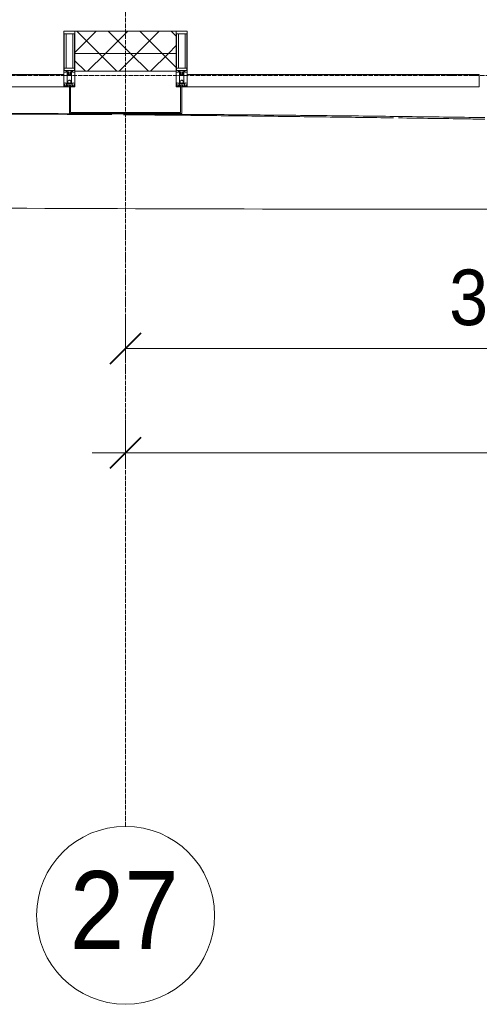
# Model space of a CAD drawing. Header units: millimetres. Extents: x 5617 to 101514, y 7718 to 215953.
# Tile 3 of 61: x 29822 to 31888, y 11226 to 15652. Entities that reach past the tile are written whole.
import ezdxf

# ---------------------------------------------------------------- set-up
doc = ezdxf.new("R2010")
doc.units = ezdxf.units.MM
doc.linetypes.add('ADSK_Линия сетки', pattern=[25, 20, -2.5, 0, -2.5])
doc.linetypes.add('Линия сетки', pattern=[25, 20, -2.5, 0, -2.5])
for name, color, linetype, lineweight in [('Импосты витража', 7, 'Continuous', 18), ('Колонны', 7, 'Continuous', 18), ('Оси', 7, 'Continuous', 9), ('Панели витража', 7, 'Continuous', 18), ('Размеры', 7, 'Continuous', 9), ('Размеры-100', 7, 'Continuous', 9), ('Стены разрез', 7, 'Continuous', 40), ('Стены штриховка', 7, 'Continuous', 40), ('Форма', 7, 'Continuous', 18), ('Формообразующий элемент-перекрытие', 7, 'Continuous', 18), ('Элементы узлов', 7, 'Continuous', 18)]:
    doc.layers.add(name, color=color, linetype=linetype, lineweight=lineweight)
doc.styles.add('Arial', font='arial.ttf', dxfattribs={"width": 0.9, "height": 250})
doc.styles.add('Arial_1', font='arial.ttf', dxfattribs={"width": 0.9, "height": 350})
doc.dimstyles.new('Основной_2_5_мм', dxfattribs={"dimscale": 304.8, "dimtxt": 255.06485, "dimasz": 0.463911, "dimexe": 0.492126, "dimexo": 0.492126, "dimgap": 0.098425, "dimtad": 1, "dimdec": 0, "dimdsep": 46, "dimtxsty": 'Arial', "dimblk1": 'OBLIQUE', "dimblk2": 'OBLIQUE', "dimsah": 1, "dimcen": 0.09, "dimdle": 0.492126, "dimazin": 2, "dimtfac": 1, "dimtdec": 4, "dimtix": 1, "dimtmove": 0, "dimatfit": 3, "dimfxl": 1, "dimtvp": 1, "dimtolj": 1, "dimtzin": 0, "dimlwd": 20, "dimlwe": 20, "dimarcsym": 2})
pattern_1 = [(45, (0, 0), (-70.71068, 70.71068), []), (135, (0, 0), (-70.71068, -70.71068), [])]

# ---------------------------------------------------------------- blocks, each defined once
blk = doc.blocks.new('System Panel - A_PAN_Glass-7508971-МКСС_К4_L20_68_100_')
at = {"layer": 'Панели витража', "color": 253, "lineweight": 5, "true_color": 0xaaaaaa}
for p, q in [((736.25, 55), (-736.25, 55)), ((-736.25, 55), (-736.25, 0)), ((736.25, 0), (736.25, 55)), ((-736.25, 0), (736.25, 0))]:
    blk.add_line(p, q, dxfattribs=at)
blk = doc.blocks.new('System Panel - A_PAN_Glass-7508020-МКСС_К4_L20_68_100_')
at = {"layer": 'Панели витража', "color": 253, "lineweight": 5, "true_color": 0xaaaaaa}
for p, q in [((656.25, 55), (-656.25, 55)), ((-656.25, 55), (-656.25, 0)), ((656.25, 0), (656.25, 55)), ((-656.25, 0), (656.25, 0))]:
    blk.add_line(p, q, dxfattribs=at)
blk = doc.blocks.new('Rectangular Mullion - 50Wx250H-2623690-МКСС_К4_L20_68_100_')
at = {"layer": 'Элементы узлов', "color": 253, "lineweight": 5, "true_color": 0xaaaaaa}
for p, q in [((-25, 65.2), (-25, 250)), ((-25, 250), (0, 250)), ((-23, 237.3), (0, 237.3)), ((-23, 237.3), (-23, 73.6)), ((-14.9, 84), (-14.9, 237.3)), ((25, 250), (0, 250)), ((23, 237.3), (0, 237.3)), ((14.9, 84), (14.9, 237.3)), ((23, 237.3), (23, 73.6)), ((25, 65.2), (25, 250)), ((-14, 65.2), (-25, 65.2)), ((0, 84), (-23, 84)), ((-0.5, 73.6), (-23, 73.6)), ((-14, 71.3), (-14, 65.2)), ((-10, 71.3), (-14, 71.3)), ((-10, 53), (-10, 71.3)), ((-8.7, 53), (-10, 53)), ((-10, 53), (-10, 17)), ((-8.7, 53), (-7, 54.7)), ((-7, 65.2), (-5.9, 67.3)), ((-7, 65.2), (-7, 54.7)), ((-4.1, 67.3), (-5.9, 67.3)), ((-4.1, 67.3), (-2.9, 65.1)), ((-2.9, 65.1), (-2.9, 54.6)), ((-1.3, 53), (-2.9, 54.6)), ((0, 53), (-1.3, 53)), ((0, 84), (23, 84)), ((0, 53), (1.3, 53)), ((0.5, 73.6), (23, 73.6)), ((1.3, 53), (2.9, 54.6)), ((4.1, 67.3), (2.9, 65.1)), ((2.9, 65.1), (2.9, 54.6)), ((4.1, 67.3), (5.9, 67.3)), ((7, 65.2), (5.9, 67.3)), ((7, 65.2), (7, 54.7)), ((8.7, 53), (7, 54.7)), ((8.7, 53), (10, 53)), ((10, 71.3), (14, 71.3)), ((10, 53), (10, 71.3)), ((10, 53), (10, 17)), ((14, 71.3), (14, 65.2)), ((14, 65.2), (25, 65.2)), ((-23.8, 14.6), (-25, 14.2)), ((-25, 0), (-25, 14.2)), ((-22.3, 17), (-23.8, 17)), ((-23.8, 17), (-23.8, 14.6)), ((-22.5, 10.6), (-23.8, 14.6)), ((-22.5, 10.6), (-23.7, 9.9)), ((-23.7, 1.3), (-23.7, 9.9)), ((-23.7, 1.3), (-11.8, 1.3)), ((-23.2, 10.2), (-22.5, 8)), ((-22.5, 8), (-22.5, 4.5)), ((-21.3, 4.5), (-22.5, 4.5)), ((-22.3, 17), (-22.3, 16)), ((-22.3, 16), (-21.3, 16)), ((-19, 17.6), (-21.3, 16)), ((-21.3, 4.5), (-21.3, 6.5)), ((-21.3, 6.5), (-14.2, 6.5)), ((-18.4, 16.6), (-19, 17.6)), ((-7.4, 16.6), (-18.4, 16.6)), ((-14.2, 6.5), (-14.2, 4.5)), ((-13.2, 4.5), (-14.2, 4.5)), ((-13.2, 4.5), (-12.2, 7.2)), ((-12.7, 7.6), (-11.3, 11.4)), ((-12.7, 7.6), (-11.8, 6.9)), ((-12.2, 9), (-12.2, 14.8)), ((-12.2, 14.8), (0, 14.8)), ((-11.8, 1.3), (-11.8, 6.9)), ((-10.5, 11.2), (-11.3, 11.4)), ((-10.5, 1.5), (-10.5, 11.2)), ((-4.8, 1.5), (-10.5, 1.5)), ((-10, 17), (-7.5, 17)), ((-8.5, 23), (-1.5, 30)), ((-8.5, 18.5), (-8.5, 23)), ((-7.5, 18.5), (-8.5, 18.5)), ((-7.5, 17), (-7.5, 18.5)), ((-7.4, 18), (-7.4, 16.6)), ((-2.6, 18), (-7.4, 18)), ((0, 8), (-4.8, 8)), ((-4.8, 1.5), (-4.8, 8)), ((-2.6, 18), (-2.6, 16.8)), ((-2.6, 16.8), (0, 16.8)), ((-1.5, 30), (0, 30)), ((1.5, 30), (0, 30)), ((2.6, 16.8), (0, 16.8)), ((0, 14.8), (0, 16.8)), ((0, 14.8), (0, 16.8)), ((12.2, 14.8), (0, 14.8)), ((0, 0), (0, 8)), ((0, 8), (4.8, 8)), ((0, 0), (0, 8)), ((8.5, 23), (1.5, 30)), ((2.6, 18), (2.6, 16.8)), ((2.6, 18), (7.4, 18)), ((4.8, 1.5), (4.8, 8)), ((4.8, 1.5), (10.5, 1.5)), ((7.4, 18), (7.4, 16.6)), ((7.4, 16.6), (18.4, 16.6)), ((7.5, 18.5), (8.5, 18.5)), ((7.5, 17), (7.5, 18.5)), ((10, 17), (7.5, 17)), ((8.5, 18.5), (8.5, 23)), ((10.5, 11.2), (11.3, 11.4)), ((10.5, 1.5), (10.5, 11.2)), ((12.7, 7.6), (11.3, 11.4)), ((12.7, 7.6), (11.8, 6.9)), ((11.8, 1.3), (11.8, 6.9)), ((23.7, 1.3), (11.8, 1.3)), ((12.2, 9), (12.2, 14.8)), ((13.2, 4.5), (12.2, 7.2)), ((13.2, 4.5), (14.2, 4.5)), ((21.3, 6.5), (14.2, 6.5)), ((14.2, 6.5), (14.2, 4.5)), ((18.4, 16.6), (19, 17.6)), ((19, 17.6), (21.3, 16)), ((22.3, 16), (21.3, 16)), ((21.3, 4.5), (21.3, 6.5)), ((21.3, 4.5), (22.5, 4.5)), ((22.3, 17), (22.3, 16)), ((22.3, 17), (23.8, 17)), ((22.5, 10.6), (23.8, 14.6)), ((22.5, 10.6), (23.7, 9.9)), ((23.2, 10.2), (22.5, 8)), ((22.5, 8), (22.5, 4.5)), ((23.7, 1.3), (23.7, 9.9)), ((23.8, 17), (23.8, 14.6)), ((23.8, 14.6), (25, 14.2)), ((25, 0), (25, 14.2)), ((-25, 0), (0, 0)), ((25, 0), (0, 0))]:
    blk.add_line(p, q, dxfattribs=at)
for centre, start, end in [((-0.5, 73.1), 360, 90), ((0.5, 73.1), 90, 180)]:
    blk.add_arc(centre, 0.5, start, end, dxfattribs=at)
blk = doc.blocks.new('Rectangular Mullion - R_StandardFrame_50Wx250H-7505732-МКСС_К4_L20_68_100_')
at = {"layer": 'Импосты витража', "color": 253, "lineweight": 5, "true_color": 0xaaaaaa}
for p, q in [((-25, -250), (-25, 0)), ((-25, 0), (25, 0)), ((25, 0), (25, -250)), ((25, -250), (-25, -250))]:
    blk.add_line(p, q, dxfattribs=at)
blk = doc.blocks.new('Rectangular Mullion - R_StandardFrame_50Wx250H-V48-МКСС_К4_L20_68_100_')
at = {"layer": 'Импосты витража', "color": 253, "lineweight": 5, "true_color": 0xaaaaaa}
for p, q in [((-25, -250), (-25, 0)), ((-25, 0), (25, 0)), ((25, 0), (25, -250)), ((25, -250), (-25, -250))]:
    blk.add_line(p, q, dxfattribs=at)
blk = doc.blocks.new('135_SLK_K4_AR_FCD_rvt-1-МКСС_К4_L20_68_100_')
at = {"layer": 'Стены разрез', "lineweight": 5, "true_color": 0xaaaaaa}
h = blk.add_hatch(dxfattribs=at)
h.set_pattern_fill('FP_4', color=253, style=0, pattern_type=2)
h.set_pattern_definition(pattern_1)
h.paths.add_polyline_path([(108177.5, 15500), (108177.5, 15600), (107722.5, 15600), (107722.5, 15500), (108166.6, 15500)])
h = blk.add_hatch(dxfattribs=at)
h.set_pattern_fill('FP_4', color=253, style=0, pattern_type=2)
h.set_pattern_definition(pattern_1)
h.paths.add_polyline_path([(108166.6, 15420), (108177.5, 15420), (108177.5, 15500), (107722.5, 15500), (107722.5, 15420), (107911.8, 15420)])
at = {"layer": 'Колонны', "color": 253, "lineweight": 9, "true_color": 0xaaaaaa}
for p, q in [((107702.5, 15350), (107697.5, 15350)), ((107697.5, 15350), (107697.5, 15230)), ((107702.5, 15235), (107702.5, 15350)), ((108202.5, 15350), (108197.5, 15350)), ((108197.5, 15350), (108197.5, 15235)), ((108202.5, 15230), (108202.5, 15350)), ((107697.5, 15230), (108202.5, 15230)), ((108197.5, 15235), (107702.5, 15235))]:
    blk.add_line(p, q, dxfattribs=at)
at = {"layer": 'Стены разрез', "color": 253, "lineweight": 9, "true_color": 0xaaaaaa}
for p, q in [((108177.5, 15600), (107722.5, 15600)), ((107722.5, 15600), (107722.5, 15420)), ((108177.5, 15420), (108177.5, 15600)), ((107722.5, 15420), (108177.5, 15420))]:
    blk.add_line(p, q, dxfattribs=at)
at = {"layer": 'Стены штриховка', "color": 253, "lineweight": 9, "true_color": 0xaaaaaa}
blk.add_line((108177.5, 15500), (107722.5, 15500), dxfattribs=at)
at = {"layer": 'Форма', "color": 253, "lineweight": 9, "true_color": 0xaaaaaa}
blk.add_open_spline([(107164.9, 15230), (107271.7, 15230), (107485.8, 15229.7), (107807.9, 15228.6), (108076.8, 15227), (108292, 15225.5), (108453.5, 15224.1), (108614.9, 15222.7), (108829.7, 15220.5), (109097.9, 15217.6), (109360.7, 15214.3), (109516.4, 15212.2), (109564.8, 15211.5)], degree=3, knots=[-1, -1, -1, -1, -0.98913043, -0.97826087, -0.9673913, -0.96195652, -0.95652174, -0.95108696, -0.94565217, -0.93478261, -0.92391304, -0.91901671, -0.91901671, -0.91901671, -0.91901671], dxfattribs=at)
at = {"layer": 'Форма', "color": 253, "lineweight": 5, "true_color": 0xaaaaaa}
blk.add_open_spline([(104599.5, 14825.3), (106310, 14807.9), (109597.9, 14789.5), (112939.9, 14812.1), (114511.7, 14829.1)], degree=3, knots=[46.84335, 46.84335, 46.84335, 46.84335, 55.669869, 63.58486, 63.58486, 63.58486, 63.58486], dxfattribs=at)
at = {"layer": 'Формообразующий элемент-перекрытие', "color": 253, "lineweight": 5, "true_color": 0xaaaaaa}
for points, knots in [([(107888.6, 15224.6), (107790.8, 15225.4), (107588.3, 15226.8), (107176.4, 15229), (106862.4, 15229.8), (106653, 15230)], [0.95901608, 0.95901608, 0.95901608, 0.95901608, 0.96875, 0.97916667, 1, 1, 1, 1]), ([(109154.8, 15210.2), (109053.7, 15211.7), (108847.8, 15214.4), (108537.3, 15218.3), (108233.7, 15221.6), (108034.8, 15223.4), (107940.6, 15224.2)], [0.91701645, 0.91701645, 0.91701645, 0.91701645, 0.92708333, 0.9375, 0.94791667, 0.95729161, 0.95729161, 0.95729161, 0.95729161]), ([(109565, 15204.2), (109536.5, 15204.6), (109406.9, 15206.6), (109277.3, 15208.5), (109176.2, 15209.9)], [0.90340996, 0.90340996, 0.90340996, 0.90340996, 0.90625, 0.91630743, 0.91630743, 0.91630743, 0.91630743])]:
    blk.add_open_spline(points, degree=3, knots=knots, dxfattribs=at)
at = {"layer": 'Импосты витража', "color": 253, "lineweight": 5, "true_color": 0xaaaaaa}
for p in [(107697.5, 15350), (108202.5, 15350)]:
    blk.add_blockref('Rectangular Mullion - 50Wx250H-2623690-МКСС_К4_L20_68_100_', p, dxfattribs=at)
at = {"layer": 'Импосты витража', "color": 253, "lineweight": 5, "true_color": 0xaaaaaa, "extrusion": (0, 0, -1), "rotation": 180}
for name, p in [('Rectangular Mullion - R_StandardFrame_50Wx250H-7505732-МКСС_К4_L20_68_100_', (-107697.5, 15350)), ('Rectangular Mullion - R_StandardFrame_50Wx250H-V48-МКСС_К4_L20_68_100_', (-108202.5, 15350))]:
    blk.add_blockref(name, p, dxfattribs=at)
at = {"layer": 'Панели витража', "color": 253, "lineweight": 5, "true_color": 0xaaaaaa}
for name, p in [('System Panel - A_PAN_Glass-7508971-МКСС_К4_L20_68_100_', (106936.3, 15350)), ('System Panel - A_PAN_Glass-7508020-МКСС_К4_L20_68_100_', (108883.8, 15350))]:
    blk.add_blockref(name, p, dxfattribs=at)
blk = doc.blocks.new('Ось сетки - Круг_Ø8 мм-6577-МКСС_К4_L20_68_100_')
at = {"layer": 'Оси', "lineweight": 20}
for start, end in [(360, 180), (180, 360)]:
    blk.add_arc((0, 0), 4, start, end, dxfattribs=at)
blk = doc.blocks.new('DIMBLOCK1-МКСС_К4_L20_68_100_')
at = {"layer": 'Размеры-100', "lineweight": 20, "transparency": 16777216}
for p, q in [((30298.2, 14173.9), (30298.2, 14323.9)), ((33898.2, 14173.9), (33898.2, 14323.9)), ((30298.2, 14173.9), (33898.2, 14173.9)), ((30298.2, 14173.9), (30298.2, 14123.9)), ((33898.2, 14173.9), (33898.2, 14123.9))]:
    blk.add_line(p, q, dxfattribs=at)
at = {"layer": 'Размеры-100', "lineweight": 40, "transparency": 16777216}
for p, q in [((30298.2, 14173.9), (30368.9, 14244.6)), ((33898.2, 14173.9), (33968.9, 14244.6)), ((30298.2, 14173.9), (30227.5, 14103.2)), ((33898.2, 14173.9), (33827.5, 14103.2))]:
    blk.add_line(p, q, dxfattribs=at)
at = {"layer": 'Размеры-100', "color": 0, "lineweight": 20, "transparency": 16777216, "insert": (31752.9, 14528.5), "char_height": 250, "width": 828.765, "attachment_point": 1, "line_spacing_factor": 0.941778, "style": 'Arial'}
blk.add_mtext('3600', dxfattribs=at)
blk = doc.blocks.new('_Oblique')
at = {"color": 0, "linetype": 'ByBlock', "lineweight": -2}
blk.add_line((-0.5, -0.5), (0.5, 0.5), dxfattribs=at)
blk = doc.blocks.new('DIMBLOCK12-МКСС_К4_L20_68_100_')
at = {"layer": 'Размеры-100', "lineweight": 20, "transparency": 16777216}
for p, q in [((30298.2, 13704.1), (30298.2, 13854.1)), ((59098.2, 13704.1), (59098.2, 13854.1)), ((30148.2, 13704.1), (59248.2, 13704.1)), ((30298.2, 13704.1), (30298.2, 13654.1)), ((59098.2, 13704.1), (59098.2, 13654.1))]:
    blk.add_line(p, q, dxfattribs=at)
at = {"layer": 'Размеры-100', "lineweight": 40, "transparency": 16777216}
for p, q in [((30298.2, 13704.1), (30368.9, 13774.8)), ((59098.2, 13704.1), (59168.9, 13774.8)), ((30298.2, 13704.1), (30227.5, 13633.4)), ((59098.2, 13704.1), (59027.5, 13633.4))]:
    blk.add_line(p, q, dxfattribs=at)
at = {"layer": 'Размеры-100', "color": 0, "lineweight": 20, "transparency": 16777216, "insert": (44266.6, 14058.7), "char_height": 250, "width": 1035.956, "attachment_point": 1, "line_spacing_factor": 0.941778, "style": 'Arial'}
blk.add_mtext('28800', dxfattribs=at)

msp = doc.modelspace()

# ---------------------------------------------------------------- linework, layer by layer
at = {"layer": 'Оси', "linetype": 'Линия сетки'}
msp.add_line((30298.2, 12025.7), (30298.2, 33100), dxfattribs=at)
at = {"layer": 'Оси', "linetype": 'ADSK_Линия сетки'}
msp.add_line((59245.9, 15400), (24389.5, 15400), dxfattribs=at)

# ---------------------------------------------------------------- block references
at = {"lineweight": 5}
msp.add_blockref('135_SLK_K4_AR_FCD_rvt-1-МКСС_К4_L20_68_100_', (-77651.8, 0), dxfattribs=at)
at = {"layer": 'Оси', "lineweight": 20, "xscale": 99.99999999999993, "yscale": 99.99999999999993, "zscale": 99.99999999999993}
msp.add_blockref('Ось сетки - Круг_Ø8 мм-6577-МКСС_К4_L20_68_100_', (30298.2, 11625.7), dxfattribs=at)

# ---------------------------------------------------------------- texts
at = {"layer": 'Оси', "insert": (30047.6, 11824.7), "char_height": 350, "width": 606.076, "attachment_point": 1, "style": 'Arial_1'}
msp.add_mtext('27', dxfattribs=at)

# ---------------------------------------------------------------- dimensions: what is measured, and where the dimension line sits
at = {"layer": 'Размеры', "lineweight": 20}
for base, p1, p2, override, picture, middle in [((33898.2, 14173.9), (30298.2, 14273.9), (33898.2, 14273.9), {"dimpost": '<>', "dimfxl": 3600}, 'DIMBLOCK1-МКСС_К4_L20_68_100_', (32098.2, 14331.6)), ((59098.2, 13704.1), (30298.2, 13804.1), (59098.2, 13804.1), {"dimpost": '<>', "dimfxl": 28800}, 'DIMBLOCK12-МКСС_К4_L20_68_100_', (44698.2, 13861.8))]:
    dim = msp.add_linear_dim(base=base, p1=p1, p2=p2, dimstyle='Основной_2_5_мм', override=override, dxfattribs=at)
    dim.commit()
    dim.dimension.update_dxf_attribs({"geometry": picture, "text_midpoint": middle})

doc.saveas('drawing.dxf')
